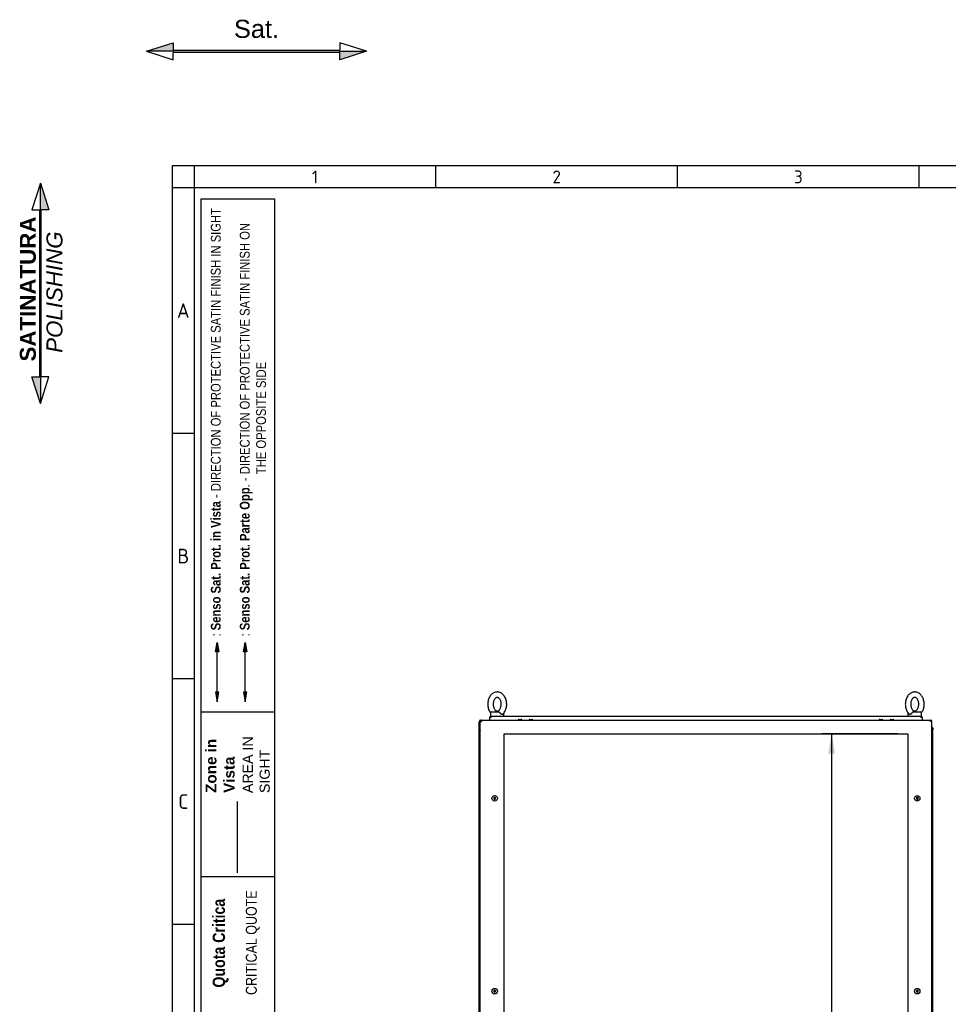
# Model space of a CAD drawing. Extents: x -15 to 412, y 11 to 308.
# Tile 3 of 11: x -15 to 113, y 172 to 308. Entities that reach past the tile are written whole.
import ezdxf
from ezdxf.lldxf.tags import DXFTag

# ---------------------------------------------------------------- set-up
doc = ezdxf.new("R2010")
doc.units = 0
doc.layers.get('0').update_dxf_attribs({"linetype": 'CONTINUOUS'})
for name, color, linetype in [('_TRANSLATION', 7, 'CONTINUOUS'), ('AE00100_03', 7, 'CONTINUOUS'), ('AE00219_03', 7, 'CONTINUOUS'), ('AE00715_01', 7, 'CONTINUOUS'), ('DEFAULT', 7, 'CONTINUOUS'), ('DV6__TRANSLATION', 7, 'CONTINUOUS'), ('F0000000_68', 7, 'CONTINUOUS'), ('F0000001_38', 7, 'CONTINUOUS'), ('M0000000_06', 7, 'CONTINUOUS'), ('M0000000_29', 7, 'CONTINUOUS'), ('M0000000_39', 7, 'CONTINUOUS'), ('M0000000_53', 7, 'CONTINUOUS'), ('M0000000_63', 7, 'CONTINUOUS')]:
    doc.layers.add(name, color=color, linetype=linetype)
doc.styles.add('SEACAD_ARIAL', font='arial.ttf')
doc.styles.add('SEACAD_ARIALI', font='ariali.ttf')
tags = doc.linetypes.add('CENTER2', pattern=[28.575, 19.05, -3.175, 3.175, -3.175]).pattern_tags.tags
tags[10:11] = [DXFTag(74, 4), DXFTag(75, 0), DXFTag(340, '0'), DXFTag(46, 0.0), DXFTag(50, 0.0), DXFTag(44, 0.0), DXFTag(45, 0.0)]
tags[8:9] = [DXFTag(74, 4), DXFTag(75, 0), DXFTag(340, '0'), DXFTag(46, 0.0), DXFTag(50, 0.0), DXFTag(44, 0.0), DXFTag(45, 0.0)]
tags[6:7] = [DXFTag(74, 4), DXFTag(75, 0), DXFTag(340, '0'), DXFTag(46, 0.0), DXFTag(50, 0.0), DXFTag(44, 0.0), DXFTag(45, 0.0)]
tags[4:5] = [DXFTag(74, 4), DXFTag(75, 0), DXFTag(340, '0'), DXFTag(46, 0.0), DXFTag(50, 0.0), DXFTag(44, 0.0), DXFTag(45, 0.0)]
tags = doc.linetypes.add('DASHDOT2', pattern=[12.7, 6.35, -3.175, 0, -3.175]).pattern_tags.tags
tags[10:11] = [DXFTag(74, 4), DXFTag(75, 0), DXFTag(340, '0'), DXFTag(46, 0.0), DXFTag(50, 0.0), DXFTag(44, 0.0), DXFTag(45, 0.0)]
tags[8:9] = [DXFTag(74, 4), DXFTag(75, 0), DXFTag(340, '0'), DXFTag(46, 0.0), DXFTag(50, 0.0), DXFTag(44, 0.0), DXFTag(45, 0.0)]
tags[6:7] = [DXFTag(74, 4), DXFTag(75, 0), DXFTag(340, '0'), DXFTag(46, 0.0), DXFTag(50, 0.0), DXFTag(44, 0.0), DXFTag(45, 0.0)]
tags[4:5] = [DXFTag(74, 4), DXFTag(75, 0), DXFTag(340, '0'), DXFTag(46, 0.0), DXFTag(50, 0.0), DXFTag(44, 0.0), DXFTag(45, 0.0)]
tags = doc.linetypes.add('HIDDEN2', pattern=[4.7625, 3.175, -1.5875]).pattern_tags.tags
tags[6:7] = [DXFTag(74, 4), DXFTag(75, 0), DXFTag(340, '0'), DXFTag(46, 0.0), DXFTag(50, 0.0), DXFTag(44, 0.0), DXFTag(45, 0.0)]
tags[4:5] = [DXFTag(74, 4), DXFTag(75, 0), DXFTag(340, '0'), DXFTag(46, 0.0), DXFTag(50, 0.0), DXFTag(44, 0.0), DXFTag(45, 0.0)]
doc.dimstyles.new('ISO', dxfattribs={"dimtxt": 2.75, "dimasz": 2.75, "dimexe": 1.375, "dimexo": 1.375, "dimgap": 0.6875, "dimtad": 1, "dimdec": 1, "dimlfac": 16, "dimtxsty": 'SEACAD_ARIAL', "dimblk1": '_SE_FILLED', "dimblk2": '_SE_FILLED', "dimsah": 1, "dimcen": 1.375, "dimazin": 3, "dimtfac": 0.7, "dimtdec": 3, "dimtmove": 0, "dimatfit": 3})

# ---------------------------------------------------------------- blocks, each defined once
blk = doc.blocks.new('SE5')
at = {"layer": 'AE00100_03', "color": 7, "linetype": 'CONTINUOUS'}
for p, q in [((54.05, 211.32), (54.39, 211.32)), ((55.55, 211.32), (55.89, 211.32)), ((103.8, 211.32), (104.14, 211.32)), ((105.3, 211.32), (105.64, 211.32))]:
    blk.add_line(p, q, dxfattribs=at)
for centre, radius, start, end in [((54.05, 211.24), 0.0813, 90, 180), ((54.39, 211.24), 0.0812, 0, 90), ((55.55, 211.24), 0.0813, 90, 180), ((55.89, 211.24), 0.0812, 0, 90), ((103.8, 211.24), 0.0813, 90, 180), ((104.14, 211.24), 0.0813, 0, 90), ((105.3, 211.24), 0.0813, 90, 180), ((105.64, 211.24), 0.0813, 0, 90)]:
    blk.add_arc(centre, radius, start, end, dxfattribs=at)
at = {"layer": 'AE00219_03', "color": 7, "linetype": 'CONTINUOUS'}
for p, q in [((50.72, 200.6), (50.6, 200.53)), ((50.6, 200.53), (50.6, 200.38)), ((50.6, 200.38), (50.72, 200.31)), ((50.85, 200.53), (50.72, 200.6)), ((50.72, 200.31), (50.85, 200.38)), ((50.85, 200.38), (50.85, 200.53)), ((108.97, 200.6), (108.85, 200.53)), ((108.85, 200.53), (108.85, 200.38)), ((108.85, 200.38), (108.97, 200.31)), ((109.1, 200.53), (108.97, 200.6)), ((108.97, 200.31), (109.1, 200.38)), ((109.1, 200.38), (109.1, 200.53)), ((50.72, 174.04), (50.6, 173.96)), ((50.6, 173.96), (50.6, 173.82)), ((50.6, 173.82), (50.72, 173.75)), ((50.85, 173.96), (50.72, 174.04)), ((50.72, 173.75), (50.85, 173.82)), ((50.85, 173.82), (50.85, 173.96)), ((108.97, 174.04), (108.85, 173.96)), ((108.85, 173.96), (108.85, 173.82)), ((108.85, 173.82), (108.97, 173.75)), ((109.1, 173.96), (108.97, 174.04)), ((108.97, 173.75), (109.1, 173.82)), ((109.1, 173.82), (109.1, 173.96)), ((50.72, 136.85), (50.6, 136.78)), ((50.6, 136.78), (50.6, 136.63)), ((50.6, 136.63), (50.72, 136.56)), ((50.85, 136.78), (50.72, 136.85)), ((50.72, 136.56), (50.85, 136.63)), ((50.85, 136.63), (50.85, 136.78)), ((108.97, 136.85), (108.85, 136.78)), ((108.85, 136.78), (108.85, 136.63)), ((108.85, 136.63), (108.97, 136.56)), ((109.1, 136.78), (108.97, 136.85)), ((108.97, 136.56), (109.1, 136.63)), ((109.1, 136.63), (109.1, 136.78)), ((50.72, 110.29), (50.6, 110.21)), ((50.6, 110.21), (50.6, 110.07)), ((50.6, 110.07), (50.72, 110)), ((50.85, 110.21), (50.72, 110.29)), ((50.72, 110), (50.85, 110.07)), ((50.85, 110.07), (50.85, 110.21)), ((108.97, 110.29), (108.85, 110.21)), ((108.85, 110.21), (108.85, 110.07)), ((108.85, 110.07), (108.97, 110)), ((109.1, 110.21), (108.97, 110.29)), ((108.97, 110), (109.1, 110.07)), ((109.1, 110.07), (109.1, 110.21))]:
    blk.add_line(p, q, dxfattribs=at)
for centre in [(50.72, 200.45), (108.97, 200.45), (50.72, 173.89), (108.97, 173.89), (50.72, 136.7), (108.97, 136.7), (50.72, 110.14), (108.97, 110.14)]:
    blk.add_circle(centre, 0.375, dxfattribs=at)
at = {"layer": 'AE00715_01', "color": 7, "linetype": 'CONTINUOUS'}
for p, q in [((50.13, 212.2), (50.13, 211.77)), ((50.13, 211.77), (50.2, 211.77)), ((50.32, 212.39), (51.27, 212.39)), ((50.69, 211.77), (51.44, 211.77)), ((52, 211.77), (52, 212.2)), ((107.69, 212.2), (107.69, 211.77)), ((108.25, 211.77), (109, 211.77)), ((108.42, 212.39), (109.38, 212.39)), ((109.49, 211.77), (109.57, 211.77)), ((109.57, 211.77), (109.57, 212.2))]:
    blk.add_line(p, q, dxfattribs=at)
for centre, start, end in [((50.32, 212.2), 90, 180), ((51.82, 212.2), 0, 11.2405), ((107.88, 212.2), 168.1213, 180), ((109.38, 212.2), 0, 90)]:
    blk.add_arc(centre, 0.188, start, end, dxfattribs=at)
for points, knots in [([(51.07, 215.11), (51.01, 215.11), (50.9, 215.1), (50.71, 215.06), (50.51, 214.96), (50.33, 214.83), (50.17, 214.66), (50.03, 214.46), (49.91, 214.23), (49.83, 213.97), (49.77, 213.7), (49.76, 213.42), (49.78, 213.14), (49.83, 212.87), (49.91, 212.61), (50.02, 212.4), (50.1, 212.28), (50.13, 212.24)], [0, 0, 0, 0, 0.0405701, 0.1021252, 0.1637417, 0.2262182, 0.2900482, 0.3552689, 0.4215417, 0.4884078, 0.5554964, 0.6226763, 0.6899855, 0.7575032, 0.8253145, 0.8934686, 0.9376203, 0.9376203, 0.9376203, 0.9376203]), ([(51.07, 214.36), (51.08, 214.36), (51.12, 214.36), (51.19, 214.34), (51.29, 214.28), (51.38, 214.18), (51.47, 214.05), (51.55, 213.89), (51.6, 213.7), (51.62, 213.5), (51.62, 213.29), (51.59, 213.1), (51.53, 212.91), (51.45, 212.76), (51.36, 212.64), (51.27, 212.55), (51.17, 212.5), (51.08, 212.48), (50.99, 212.49), (50.9, 212.53), (50.8, 212.61), (50.7, 212.72), (50.62, 212.87), (50.56, 213.05), (50.52, 213.25), (50.51, 213.45), (50.53, 213.65), (50.57, 213.85), (50.64, 214.02), (50.72, 214.15), (50.82, 214.26), (50.92, 214.33), (51, 214.36), (51.04, 214.36), (51.07, 214.36)], [0, 0, 0, 0, 0.015259, 0.050074, 0.081359, 0.111354, 0.143331, 0.174944, 0.206532, 0.238214, 0.26996, 0.301655, 0.333145, 0.364363, 0.395385, 0.426481, 0.458316, 0.492448, 0.531886, 0.564597, 0.595127, 0.627708, 0.659435, 0.691018, 0.72265, 0.754375, 0.786113, 0.817717, 0.84907, 0.880166, 0.911191, 0.942535, 0.975268, 1, 1, 1, 1]), ([(51.84, 212.07), (51.89, 212.11), (51.98, 212.21), (52.11, 212.4), (52.23, 212.63), (52.31, 212.89), (52.36, 213.16), (52.38, 213.44), (52.36, 213.72), (52.3, 213.99), (52.21, 214.25), (52.09, 214.48), (51.94, 214.69), (51.76, 214.86), (51.56, 215), (51.35, 215.08), (51.17, 215.11), (51.09, 215.11), (51.07, 215.11)], [0, 0, 0, 0, 0.04808, 0.113357, 0.179666, 0.246548, 0.313641, 0.380824, 0.448141, 0.515669, 0.583495, 0.651663, 0.720009, 0.788042, 0.855049, 0.920394, 0.983926, 1, 1, 1, 1]), ([(108.63, 215.11), (108.58, 215.11), (108.47, 215.1), (108.28, 215.06), (108.08, 214.96), (107.89, 214.83), (107.73, 214.66), (107.59, 214.46), (107.47, 214.23), (107.39, 213.97), (107.34, 213.7), (107.32, 213.42), (107.34, 213.14), (107.39, 212.87), (107.48, 212.61), (107.6, 212.38), (107.73, 212.19), (107.81, 212.11), (107.85, 212.07)], [0, 0, 0, 0, 0.040564, 0.102109, 0.163716, 0.226183, 0.290003, 0.355214, 0.421476, 0.488332, 0.55541, 0.62258, 0.689878, 0.757386, 0.825186, 0.89333, 0.961667, 1, 1, 1, 1]), ([(108.63, 214.36), (108.64, 214.36), (108.68, 214.36), (108.76, 214.34), (108.85, 214.28), (108.95, 214.18), (109.04, 214.05), (109.11, 213.89), (109.16, 213.7), (109.18, 213.5), (109.18, 213.29), (109.15, 213.1), (109.09, 212.91), (109.02, 212.76), (108.92, 212.64), (108.83, 212.55), (108.73, 212.5), (108.64, 212.48), (108.55, 212.49), (108.46, 212.53), (108.36, 212.61), (108.27, 212.72), (108.18, 212.87), (108.12, 213.05), (108.08, 213.25), (108.07, 213.45), (108.09, 213.65), (108.13, 213.85), (108.2, 214.02), (108.29, 214.15), (108.38, 214.26), (108.48, 214.33), (108.56, 214.36), (108.61, 214.36), (108.63, 214.36)], [0, 0, 0, 0, 0.015259, 0.050074, 0.081359, 0.111354, 0.143331, 0.174944, 0.206532, 0.238214, 0.26996, 0.301655, 0.333145, 0.364363, 0.395385, 0.426481, 0.458316, 0.492448, 0.531886, 0.564597, 0.595127, 0.627708, 0.659435, 0.691018, 0.72265, 0.754375, 0.786113, 0.817717, 0.84907, 0.880166, 0.911191, 0.942535, 0.975268, 1, 1, 1, 1]), ([(109.56, 212.24), (109.6, 212.29), (109.68, 212.42), (109.79, 212.63), (109.87, 212.89), (109.92, 213.16), (109.94, 213.44), (109.92, 213.72), (109.86, 213.99), (109.78, 214.25), (109.66, 214.48), (109.5, 214.69), (109.32, 214.86), (109.12, 215), (108.91, 215.08), (108.74, 215.11), (108.65, 215.11), (108.63, 215.11)], [0.0621626, 0.0621626, 0.0621626, 0.0621626, 0.1135158, 0.1798126, 0.2466832, 0.3137639, 0.3809354, 0.4482397, 0.5157557, 0.5835693, 0.6517251, 0.7200589, 0.7880795, 0.8550751, 0.9204086, 0.9839288, 1, 1, 1, 1]), ([(51.27, 212.39), (51.28, 212.39), (51.29, 212.39), (51.31, 212.39), (51.31, 212.38), (51.33, 212.37), (51.34, 212.37), (51.35, 212.35), (51.36, 212.34), (51.38, 212.33), (51.39, 212.32), (51.4, 212.3), (51.41, 212.28), (51.43, 212.25), (51.45, 212.23), (51.46, 212.2)], [0, 0, 0, 0, 0.125, 0.125, 0.25, 0.25, 0.375, 0.375, 0.5, 0.5, 0.625, 0.625, 0.75, 0.75, 1, 1, 1, 1]), ([(51.85, 212.07), (51.84, 212.06), (51.83, 212.05), (51.81, 212.04), (51.81, 212.04), (51.78, 212.03), (51.77, 212.03), (51.75, 212.02), (51.74, 212.02), (51.72, 212.02), (51.71, 212.02), (51.68, 212.03), (51.67, 212.03), (51.64, 212.04), (51.63, 212.04), (51.61, 212.05), (51.59, 212.06), (51.56, 212.08), (51.54, 212.1), (51.5, 212.14), (51.49, 212.15), (51.48, 212.18), (51.47, 212.19), (51.46, 212.2)], [0.2556398, 0.2556398, 0.2556398, 0.2556398, 0.3125, 0.3125, 0.375, 0.375, 0.4375, 0.4375, 0.5, 0.5, 0.5625, 0.5625, 0.625, 0.625, 0.6875, 0.6875, 0.75, 0.75, 0.875, 0.875, 0.9375, 0.9375, 1, 1, 1, 1]), ([(108.23, 212.2), (108.22, 212.18), (108.2, 212.15), (108.16, 212.1), (108.14, 212.08), (108.1, 212.06), (108.09, 212.05), (108.06, 212.04), (108.05, 212.04), (108.03, 212.03), (108.01, 212.03), (107.99, 212.02), (107.98, 212.02), (107.95, 212.02), (107.94, 212.02), (107.92, 212.03), (107.91, 212.03), (107.89, 212.04), (107.88, 212.04), (107.86, 212.05), (107.86, 212.06), (107.85, 212.07)], [0, 0, 0, 0, 0.125, 0.125, 0.25, 0.25, 0.3125, 0.3125, 0.375, 0.375, 0.4375, 0.4375, 0.5, 0.5, 0.5625, 0.5625, 0.625, 0.625, 0.6875, 0.6875, 0.7464754, 0.7464754, 0.7464754, 0.7464754]), ([(108.23, 212.2), (108.25, 212.23), (108.26, 212.25), (108.28, 212.28), (108.29, 212.29), (108.31, 212.32), (108.32, 212.33), (108.33, 212.34), (108.34, 212.35), (108.36, 212.37), (108.37, 212.37), (108.38, 212.38), (108.39, 212.39), (108.41, 212.39), (108.41, 212.39), (108.42, 212.39)], [0, 0, 0, 0, 0.25, 0.25, 0.375, 0.375, 0.5, 0.5, 0.625, 0.625, 0.75, 0.75, 0.875, 0.875, 1, 1, 1, 1])]:
    blk.add_open_spline(points, degree=3, knots=knots, dxfattribs=at)
at = {"layer": 'DV6__TRANSLATION', "color": 7, "linetype": 'CENTER2'}
for p, q in [((52.04, 101.24), (52.04, 209.36)), ((52.04, 209.36), (107.66, 209.36)), ((107.66, 209.36), (107.66, 101.24)), ((107.66, 101.24), (52.04, 101.24))]:
    blk.add_line(p, q, dxfattribs=at)
at = {"layer": 'F0000000_68', "color": 7, "linetype": 'CONTINUOUS'}
for p, q in [((48.72, 99.54), (48.72, 211.06)), ((48.72, 211.06), (48.9, 211.06)), ((48.9, 211.24), (110.8, 211.24)), ((48.9, 211.24), (48.9, 211.24)), ((110.8, 211.24), (110.8, 211.24)), ((110.97, 211.06), (110.8, 211.06)), ((110.97, 99.54), (110.97, 211.06)), ((48.72, 99.54), (48.9, 99.54)), ((48.9, 99.36), (110.8, 99.36)), ((48.9, 99.36), (48.9, 99.36)), ((110.97, 99.54), (110.8, 99.54)), ((110.8, 99.36), (110.8, 99.36))]:
    blk.add_line(p, q, dxfattribs=at)
for centre, radius, start, end in [((48.9, 211.06), 0.175, 90, 180), ((59.77, 211.07), 10.87, 179.1297, 180.0518), ((110.8, 211.06), 0.175, 0, 90), ((101.17, 211.08), 9.63, 359.8886, 0.9299), ((48.9, 99.54), 0.175, 180, 270), ((58.53, 99.52), 9.63, 179.8886, 180.9299), ((101.17, 99.52), 9.63, 359.0701, 0.1114), ((110.8, 99.54), 0.175, 270, 0)]:
    blk.add_arc(centre, radius, start, end, dxfattribs=at)
at = {"layer": 'F0000001_38', "color": 7, "linetype": 'CONTINUOUS'}
for p, q in [((48.57, 210.61), (48.57, 210.99)), ((48.57, 210.61), (48.57, 210.61)), ((48.57, 99.99), (48.57, 210.61)), ((48.57, 210.61), (48.72, 210.61)), ((48.69, 210.61), (48.57, 210.61)), ((48.69, 210.61), (48.69, 210.99)), ((48.69, 210.99), (48.72, 210.99)), ((48.69, 210.61), (48.69, 210.61)), ((48.9, 211.24), (48.82, 211.24)), ((110.97, 210.61), (111, 210.61)), ((111, 210.61), (110.97, 210.61)), ((111, 210.61), (111, 210.99)), ((111, 210.23), (111, 210.61)), ((111, 210.61), (111, 210.61)), ((111, 209.83), (111, 209.85)), ((111, 209.67), (111, 209.72)), ((111, 100.88), (111, 100.92)), ((111, 100.75), (111, 100.77)), ((48.57, 99.99), (48.57, 99.98)), ((48.57, 99.99), (48.72, 99.99)), ((48.69, 99.98), (48.57, 99.98)), ((48.57, 99.98), (48.57, 99.61)), ((48.69, 99.99), (48.69, 99.98)), ((48.69, 99.98), (48.69, 99.61)), ((48.69, 99.61), (48.72, 99.61)), ((48.9, 99.36), (48.82, 99.36)), ((111, 99.99), (110.97, 99.99)), ((110.97, 99.98), (111, 99.98)), ((111, 99.99), (111, 100.36)), ((111, 99.99), (111, 99.98)), ((111, 99.98), (111, 99.61))]:
    blk.add_line(p, q, dxfattribs=at)
for centre, radius, start, end in [((48.82, 210.99), 0.25, 90, 180), ((48.82, 210.99), 0.125, 138.4671, 180), ((110.75, 210.99), 0.25, 0, 35.0016), ((48.82, 99.61), 0.25, 180, 270), ((48.82, 99.61), 0.125, 180, 221.5328), ((110.75, 99.61), 0.25, 324.9985, 0)]:
    blk.add_arc(centre, radius, start, end, dxfattribs=at)
at = {"layer": 'M0000000_06', "color": 7, "linetype": 'CONTINUOUS'}
for p, q in [((50.14, 99.36), (50.14, 99.2)), ((50.19, 99.2), (50.19, 99.36)), ((51.6, 99.05), (50.35, 99.05)), ((50.6, 98.94), (50.6, 99.05)), ((51.54, 98.94), (51.54, 99.05)), ((51.6, 99.2), (51.6, 99.36)), ((51.6, 99), (51.6, 99.2)), ((51.66, 99.2), (51.66, 99.36)), ((51.66, 99), (51.66, 99.2)), ((108.04, 99.36), (108.04, 99.2)), ((108.04, 99.2), (108.04, 99)), ((108.1, 99.36), (108.1, 99.2)), ((108.1, 99.2), (108.1, 99)), ((109.35, 99.05), (108.1, 99.05)), ((108.16, 98.94), (108.16, 99.05)), ((109.1, 98.94), (109.1, 99.05)), ((109.5, 99.36), (109.5, 99.2)), ((109.55, 99.2), (109.55, 99.36)), ((50.35, 99), (50.6, 99)), ((50.72, 98.92), (50.61, 98.92)), ((51.41, 98.92), (50.72, 98.92)), ((51.52, 98.92), (51.41, 98.92)), ((51.54, 99), (51.6, 99)), ((51.6, 99), (51.66, 99)), ((108.1, 99), (108.04, 99)), ((108.1, 99), (108.16, 99)), ((108.29, 98.92), (108.18, 98.92)), ((108.97, 98.92), (108.29, 98.92)), ((109.08, 98.92), (108.97, 98.92)), ((109.1, 99), (109.35, 99))]:
    blk.add_line(p, q, dxfattribs=at)
for centre, radius, start, end in [((50.35, 99.2), 0.203, 180, 270), ((50.35, 99.2), 0.156, 180, 270), ((109.35, 99.2), 0.156, 270, 0), ((109.35, 99.2), 0.203, 270, 0), ((50.61, 98.94), 0.0156, 180, 270), ((51.52, 98.94), 0.0156, 270, 0), ((108.18, 98.94), 0.0156, 180, 270), ((109.08, 98.94), 0.0156, 270, 0)]:
    blk.add_arc(centre, radius, start, end, dxfattribs=at)
at = {"layer": 'M0000000_29', "color": 7, "linetype": 'CONTINUOUS'}
for p, q in [((48.6, 209.67), (48.6, 100.92)), ((48.72, 209.67), (48.6, 209.67)), ((110.97, 209.67), (111.1, 209.67)), ((111.1, 100.92), (111.1, 209.67)), ((48.72, 100.92), (48.6, 100.92)), ((110.97, 100.92), (111.1, 100.92))]:
    blk.add_line(p, q, dxfattribs=at)
at = {"layer": 'M0000000_39', "color": 7, "linetype": 'CONTINUOUS'}
for p, q in [((48.6, 210.16), (48.6, 209.9)), ((48.67, 209.9), (48.67, 210.16)), ((48.68, 210.16), (48.68, 209.91)), ((111.02, 209.9), (111.02, 210.16)), ((111.02, 210.16), (111.02, 209.91)), ((111.1, 210.16), (111.1, 209.9)), ((48.6, 100.44), (48.6, 100.69)), ((48.67, 100.69), (48.67, 100.44)), ((48.68, 100.44), (48.68, 100.69)), ((111.02, 100.69), (111.02, 100.44)), ((111.02, 100.44), (111.02, 100.69)), ((111.1, 100.44), (111.1, 100.69))]:
    blk.add_line(p, q, dxfattribs=at)
for centre, radius, start, end in [((48.68, 210.16), 0.0781, 53.1301, 180), ((48.83, 209.9), 0.231, 180, 242.6478), ((48.68, 210.16), 0.00312, 0, 180), ((48.83, 209.9), 0.156, 180, 227.1564), ((48.84, 209.91), 0.156, 180, 223.9455), ((111.02, 210.16), 0.0781, 0, 126.8699), ((110.86, 209.91), 0.156, 316.0545, 0), ((110.87, 209.9), 0.231, 297.3522, 0), ((110.87, 209.9), 0.156, 312.8436, 0), ((111.02, 210.16), 0.00313, 0, 180), ((48.83, 100.69), 0.231, 117.3522, 180), ((48.68, 100.44), 0.0781, 180, 306.8699), ((48.83, 100.69), 0.156, 132.8436, 180), ((48.68, 100.44), 0.00312, 180, 0), ((48.84, 100.69), 0.156, 136.0545, 180), ((110.87, 100.69), 0.231, 0, 62.6478), ((110.87, 100.69), 0.156, 0, 47.1564), ((110.86, 100.69), 0.156, 0, 43.9455), ((111.02, 100.44), 0.0781, 233.1301, 0), ((111.02, 100.44), 0.00313, 180, 0)]:
    blk.add_arc(centre, radius, start, end, dxfattribs=at)
at = {"layer": 'M0000000_53', "color": 7, "linetype": 'CONTINUOUS'}
blk.add_line((108.04, 99.05), (51.66, 99.05), dxfattribs=at)
at = {"layer": 'M0000000_63', "color": 7, "linetype": 'CONTINUOUS'}
for p, q in [((50.21, 211.77), (50.68, 211.77)), ((50.21, 211.59), (50.21, 211.77)), ((51.45, 211.77), (108.25, 211.77)), ((109.01, 211.77), (109.49, 211.77)), ((109.49, 211.77), (109.49, 211.59)), ((50.04, 211.6), (50.04, 211.59)), ((50.04, 211.24), (50.04, 211.59)), ((50.04, 211.59), (50.04, 211.59)), ((109.66, 211.59), (109.66, 211.6)), ((109.66, 211.59), (109.66, 211.24))]:
    blk.add_line(p, q, dxfattribs=at)
for centre, radius, start, end in [((50.21, 211.59), 0.175, 90.0029, 179.9971), ((109.49, 211.59), 0.175, 3.264, 90), ((50.2, 200.72), 10.87, 89.9482, 90.8683), ((109.5, 201.8), 9.79, 89.0833, 90.1028)]:
    blk.add_arc(centre, radius, start, end, dxfattribs=at)
blk = doc.blocks.new('SAT')
at = {"linetype": 'CONTINUOUS'}
for points in [[(-15.18, -1.89), (-11.5, -1.89), (-11.5, -0.72)], [(11.5, -2), (11.5, -1.78), (-11.5, -1.78), (-11.5, -2)], [(15.18, -1.89), (11.5, -1.89), (11.5, -3.06)]]:
    blk.add_hatch(color=7, dxfattribs=at).paths.add_polyline_path(points)
at = {"color": 7, "linetype": 'CONTINUOUS'}
for p, q in [((15.18, -1.89), (11.5, -0.72)), ((11.5, -0.72), (11.5, -1.68)), ((-15.18, -1.89), (-11.5, -3.06)), ((-11.5, -3.06), (-11.5, -2.1))]:
    blk.add_line(p, q, dxfattribs=at)
for points in [[(-15.18, -1.89), (-11.5, -0.72), (-11.5, -1.89), (-15.18, -1.89)], [(11.5, -2), (11.5, -1.78), (-11.5, -1.78), (-11.5, -2), (11.5, -2)], [(15.18, -1.89), (11.5, -3.06), (11.5, -1.89), (15.18, -1.89)]]:
    blk.add_lwpolyline(points, dxfattribs=at)
at = {"insert": (0, -0.09), "char_height": 2.5, "width": 6.25, "attachment_point": 8}
blk.add_mtext('{\\fArial|b0||i0||c0|p34;\\C7;\\H2.5;\\W1.;Sat.}', dxfattribs=at)
blk = doc.blocks.new('DMBLK139')
at = {"layer": '_TRANSLATION', "linetype": 'CONTINUOUS'}
for points in [[(96.71, 206.61), (97.63, 206.61), (97.17, 209.36)], [(96.71, 103.99), (97.17, 101.24), (97.63, 103.99)]]:
    blk.add_hatch(color=7, dxfattribs=at).paths.add_polyline_path(points)
at = {"layer": '_TRANSLATION', "color": 7, "linetype": 'CONTINUOUS'}
for p, q in [((106.29, 209.36), (95.8, 209.36)), ((97.17, 209.36), (97.17, 101.24)), ((106.29, 101.24), (95.8, 101.24))]:
    blk.add_line(p, q, dxfattribs=at)
at = {"layer": '_TRANSLATION', "color": 7, "linetype": 'CONTINUOUS', "style": 'SEACAD_ARIALI'}
blk.add_text('1730', height=2.75, rotation=90, dxfattribs=at).set_placement((96.48, 151.02))
blk = doc.blocks.new('_SE_FILLED')
at = {"color": 0}
blk.add_line((0, 0), (-1, 0), dxfattribs=at)
blk.add_solid([(0, 0), (-1, -0.1665), (-1, 0.1665), (0, 0)], dxfattribs=at)
blk = doc.blocks.new('BLOCCO2')
at = {"linetype": 'CONTINUOUS'}
for points in [[(-0.11, 14.87), (-0.11, 11.19), (1.06, 11.19)], [(0, 11.19), (-0.22, 11.19), (-0.22, -11.81), (0, -11.81)], [(-0.11, -15.49), (-0.11, -11.81), (-1.28, -11.81)]]:
    blk.add_hatch(color=7, dxfattribs=at).paths.add_polyline_path(points)
at = {"color": 7, "linetype": 'CONTINUOUS'}
for p, q in [((-0.11, 14.87), (-1.28, 11.19)), ((-1.28, 11.19), (-0.32, 11.19)), ((1.06, -11.81), (-0.11, -11.81)), ((-0.11, -15.49), (1.06, -11.81))]:
    blk.add_line(p, q, dxfattribs=at)
for points in [[(-0.11, 14.87), (1.06, 11.19), (-0.11, 11.19), (-0.11, 14.87)], [(0, 11.19), (-0.22, 11.19), (-0.22, -11.81), (0, -11.81), (0, 11.19)], [(-0.11, -15.49), (-1.28, -11.81), (-0.11, -11.81), (-0.11, -15.49)]]:
    blk.add_lwpolyline(points, dxfattribs=at)
at = {"layer": '_TRANSLATION', "insert": (0.01, -0.16), "char_height": 2.2, "width": 23.2647, "attachment_point": 5, "rotation": 90}
blk.add_mtext('{\\fArial|b0||i0||c0|p34;\\C7;\\H2.2;\\W1.; }{\\fArial|b1||i0||c0|p34;\\C7;\\H2.2;\\W1.;SATINATURA \\P}{\\fArial|b0||i1||c0|p34;\\C7;\\H2.2;\\W1.;POLISHING}', dxfattribs=at)

msp = doc.modelspace()

# ---------------------------------------------------------------- hatches: boundary and pattern name
at = {"linetype": 'CONTINUOUS'}
for points in [[(12.2434, 220.6281), (12.6795, 220.6281), (12.4615, 221.9365)], [(16.1006, 220.6281), (16.5367, 220.6281), (16.3186, 221.9365)], [(12.2434, 215.0672), (12.4615, 213.7588), (12.6795, 215.0672)], [(16.1006, 215.0672), (16.3186, 213.7588), (16.5367, 215.0672)]]:
    msp.add_hatch(color=7, dxfattribs=at).paths.add_polyline_path(points)

# ---------------------------------------------------------------- linework, layer by layer
at = {"color": 7, "linetype": 'CONTINUOUS'}
for p, q in [((6.2345, 287.5885), (6.2345, 10.9591)), ((412.092, 287.5885), (6.2345, 287.5885)), ((42.5799, 287.5885), (42.5799, 284.5597)), ((75.8966, 287.5885), (75.8966, 284.5597)), ((109.2132, 287.5885), (109.2132, 284.5597)), ((9.2632, 250.7382), (6.2345, 250.7382)), ((12.4615, 215.0672), (12.4615, 220.6281)), ((9.2632, 216.9167), (6.2345, 216.9167)), ((20.3688, 212.3477), (10.2728, 212.3477)), ((20.3688, 189.6477), (10.2728, 189.6477)), ((20.3688, 189.6477), (10.2728, 189.6477)), ((9.2632, 183.0953), (6.2345, 183.0953))]:
    msp.add_line(p, q, dxfattribs=at)
at = {"color": 7, "linetype": 'HIDDEN2'}
msp.add_line((16.3186, 215.0672), (16.3186, 220.6281), dxfattribs=at)
at = {"color": 7, "linetype": 'DASHDOT2'}
msp.add_line((15.2777, 190.2098), (15.2777, 200.0231), dxfattribs=at)
at = {"color": 7, "linetype": 'CONTINUOUS'}
for points in [[(12.2434, 220.6281), (12.4615, 221.9365), (12.6795, 220.6281), (12.2434, 220.6281)], [(16.1006, 220.6281), (16.3186, 221.9365), (16.5367, 220.6281), (16.1006, 220.6281)], [(12.2434, 215.0672), (12.4615, 213.7588), (12.6795, 215.0672), (12.2434, 215.0672)], [(16.1006, 215.0672), (16.3186, 213.7588), (16.5367, 215.0672), (16.1006, 215.0672)]]:
    msp.add_lwpolyline(points, dxfattribs=at)
at = {"layer": 'DEFAULT', "color": 7, "linetype": 'CONTINUOUS'}
for p, q in [((9.2632, 287.5885), (9.2632, 10.9591)), ((412.092, 284.5597), (6.2345, 284.5597)), ((10.2728, 28.5002), (10.2728, 283.0453)), ((10.2728, 283.0453), (20.3688, 283.0453)), ((20.3688, 283.0453), (20.3688, 28.5002))]:
    msp.add_line(p, q, dxfattribs=at)

# ---------------------------------------------------------------- block references
at = {"layer": '_TRANSLATION', "color": 7}
for name, p in [('SAT', (17.8767, 305.2794)), ('BLOCCO2', (-11.8041, 270.3604))]:
    msp.add_blockref(name, p, dxfattribs=at)
at = {"layer": '_TRANSLATION'}
msp.add_blockref('SE5', (0, 0), dxfattribs=at)

# ---------------------------------------------------------------- texts
for s, insert, char_height, width, attachment_point in [('{\\fSolid Edge ANSI|b0||i0||c0|p34;\\C7;\\H1.766793;\\W1.;1}', (25.9517, 286.074), 1.766793, 1.987652, 5), ('{\\fSolid Edge ANSI|b0||i0||c0|p34;\\C7;\\H1.766793;\\W1.;2}', (59.2684, 285.1957), 1.766793, 1.987652, 8), ('{\\fSolid Edge ANSI|b0||i0||c0|p34;\\C7;\\H1.766793;\\W1.;3}', (92.585, 285.1957), 1.766793, 1.987652, 8), ('{\\fSolid Edge ANSI|b0||i0||c0|p34;\\C7;\\H2.019192;\\W1.;A}', (7.7833, 266.6451), 2.019192, 2.271601, 8), ('{\\fSolid Edge ANSI|b0||i0||c0|p34;\\C7;\\H2.019192;\\W1.;B}', (7.7871, 232.8236), 2.019192, 2.524, 8), ('{\\fSolid Edge ANSI|b0||i0||c0|p34;\\C7;\\H2.019192;\\W1.;C}', (7.7852, 199.0021), 2.019192, 2.3978, 8)]:
    msp.add_mtext(s, dxfattribs=dict(insert=insert, char_height=char_height, width=width, attachment_point=attachment_point))
at = {"attachment_point": 7, "rotation": 90}
for s, insert, char_height, width in [('{\\fArial Narrow|b0||i0||c0|p34;\\C7;\\H1.35;\\W1.;: }{\\fArial Narrow|b1||i0||c0|p34;\\C7;\\H1.35;\\W1.;Senso Sat. Prot. in Vista }{\\fArial Narrow|b0||i0||c0|p34;\\C7;\\H1.35;\\W1.;- DIRECTION OF PROTECTIVE SATIN FINISH IN SIGHT}', (12.9592, 222.7545), 1.35, 58.957329), ('{\\fArial Narrow|b0||i0||c0|p34;\\C7;\\H1.35;\\W1.;: }{\\fArial Narrow|b1||i0||c0|p34;\\C7;\\H1.35;\\W1.;Senso Sat. Prot. Parte Opp}{\\fArial Narrow|b0||i0||c0|p34;\\C7;\\H1.35;\\W1.;. - DIRECTION OF PROTECTIVE SATIN FINISH ON\\P}{\\fArial Narrow|b0||i0||c0|p34;\\C7;\\H1.35;\\W1.;                                                    THE OPPOSITE SIDE}', (19.2043, 222.7614), 1.35, 61.020568), ('{\\fArial|b1||i0||c0|p34;\\C7;\\H1.5;\\W1.;Zone in\\P}{\\fArial|b1||i0||c0|p34;\\C7;\\H1.5;\\W1.;Vista}', (14.8776, 201.2078), 1.5, 8.053202), ('{\\fArial|b0||i0||c0|p34;\\C7;\\H1.4;\\W1.;AREA IN\\P}{\\fArial|b0||i0||c0|p34;\\C7;\\H1.4;\\W1.;SIGHT}', (19.7282, 201.1805), 1.4, 8.099166), ('{\\fArial Narrow|b0||i0||c0|p34;\\C7;\\H1.5;\\W1.;CRITICAL QUOTE}', (18.3274, 173.3632), 1.5, 14.774532), ('{\\fArial Narrow|b1||i0||c0|p34;\\C7;\\H1.7;\\W1.;Quota Critica}', (14.0241, 174.3883), 1.7, 12.747257)]:
    msp.add_mtext(s, dxfattribs=dict(at, insert=insert, char_height=char_height, width=width))

# ---------------------------------------------------------------- dimensions: what is measured, and where the dimension line sits
at = {"layer": '_TRANSLATION', "color": 7, "linetype": 'CONTINUOUS'}
dim = msp.add_linear_dim(base=(97.1702, 209.3606), p1=(107.6602, 209.3606), p2=(107.6602, 101.2356), angle=270, text='\\A1;<>', dimstyle='ISO', dxfattribs=at)
dim.commit()
dim.dimension.update_dxf_attribs({"geometry": 'DMBLK139', "text_midpoint": (97.1702, 155.2981), "dimtype": 161})

doc.saveas('drawing.dxf')
